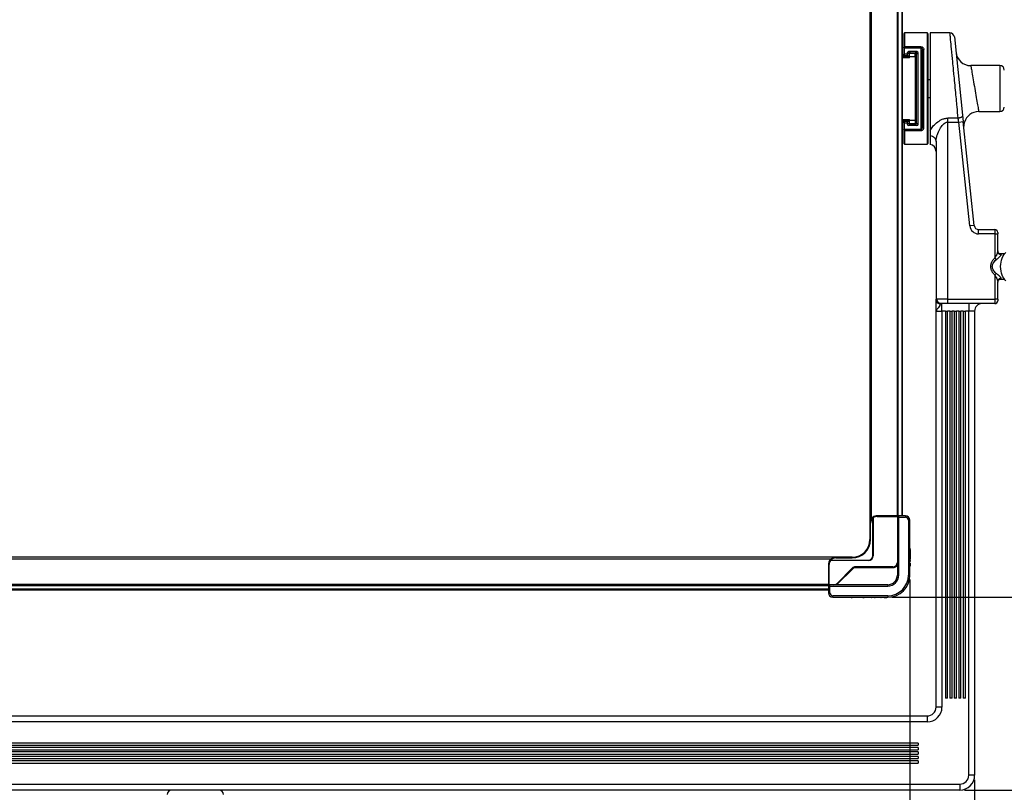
# Model space of a CAD drawing. Extents: x 18 to 418, y 9 to 289.
# Tile 7 of 21: x 150 to 283, y 110 to 214. Entities that reach past the tile are written whole.
import ezdxf

# ---------------------------------------------------------------- set-up
doc = ezdxf.new("R2010")
doc.units = 0
doc.header["$LTSCALE"] = 12.7
doc.header["$PDMODE"] = 33
doc.header["$PDSIZE"] = 1
doc.layers.get('DEFPOINTS').update_dxf_attribs({"linetype": 'CONTINUOUS'})
for name, color, linetype in [('ANNOTATION_TEXT', 7, 'CONTINUOUS'), ('TANGENT_LINES', 7, 'CONTINUOUS'), ('VISIBLE', 7, 'CONTINUOUS')]:
    doc.layers.add(name, color=color, linetype=linetype)
doc.styles.add('ONSHAPE-STANDARD-DIMENSION', font='txt')
doc.dimstyles.new('ONSHAPE-ISO-25', dxfattribs={"dimtxt": 3, "dimasz": 2.5, "dimexe": 1.25, "dimexo": 0.625, "dimtad": 1, "dimzin": 0, "dimtxsty": 'ONSHAPE-STANDARD-DIMENSION', "dimcen": 2.5, "dimclrd": 7, "dimclre": 7, "dimclrt": 7, "dimadec": 1, "dimazin": 3, "dimtfac": 1, "dimtmove": 0, "dimatfit": 3, "dimtzin": 0})
doc.dimstyles.new('ONSHAPE-ISO-25$0', dxfattribs={"dimtxt": 3, "dimasz": 2.5, "dimexe": 1.25, "dimexo": 0.625, "dimtad": 1, "dimzin": 0, "dimtxsty": 'ONSHAPE-STANDARD-DIMENSION', "dimcen": 2.5, "dimclrd": 7, "dimclre": 7, "dimclrt": 7, "dimadec": 1, "dimazin": 3, "dimtfac": 1, "dimtmove": 0, "dimatfit": 3, "dimtzin": 0})

# ---------------------------------------------------------------- blocks, each defined once
blk = doc.blocks.new('*D1')
at = {"layer": 'ANNOTATION_TEXT', "color": 7}
for p, q in [((40.75, 179.84), (40.75, 52.09)), ((307.11, 179.84), (307.11, 52.09)), ((43.25, 53.34), (304.61, 53.34))]:
    blk.add_line(p, q, dxfattribs=at)
for points in [[(43.25, 53.76), (43.25, 52.92), (40.75, 53.34)], [(304.61, 52.92), (304.61, 53.76), (307.11, 53.34)]]:
    blk.add_solid(points, dxfattribs=at)
at = {"layer": 'DEFPOINTS', "color": 0}
for p in [(40.75, 180.46), (307.11, 180.46), (307.11, 53.34)]:
    blk.add_point(p, dxfattribs=at)
at = {"layer": 'ANNOTATION_TEXT', "color": 7, "insert": (173.93, 55.51), "char_height": 3, "attachment_point": 5, "style": 'ONSHAPE-STANDARD-DIMENSION'}
blk.add_mtext('1331.80', dxfattribs=at)
blk = doc.blocks.new('*D2')
at = {"layer": 'ANNOTATION_TEXT', "color": 7}
for p, q in [((68.87, 111.24), (68.87, 60.54)), ((278.99, 111.24), (278.99, 60.54)), ((71.37, 61.79), (276.49, 61.79))]:
    blk.add_line(p, q, dxfattribs=at)
for points in [[(71.37, 62.2), (71.37, 61.37), (68.87, 61.79)], [(276.49, 61.37), (276.49, 62.2), (278.99, 61.79)]]:
    blk.add_solid(points, dxfattribs=at)
at = {"layer": 'DEFPOINTS', "color": 0}
for p in [(68.87, 111.86), (278.99, 111.86), (278.99, 61.79)]:
    blk.add_point(p, dxfattribs=at)
at = {"layer": 'ANNOTATION_TEXT', "color": 7, "insert": (173.93, 63.96), "char_height": 3, "attachment_point": 5, "style": 'ONSHAPE-STANDARD-DIMENSION'}
blk.add_mtext('1050.60', dxfattribs=at)
blk = doc.blocks.new('*D3')
at = {"layer": 'ANNOTATION_TEXT', "color": 7}
for p, q in [((77.47, 138.24), (77.47, 67.61)), ((270.27, 138.24), (270.27, 67.61)), ((79.97, 68.86), (267.77, 68.86))]:
    blk.add_line(p, q, dxfattribs=at)
for points in [[(79.97, 69.28), (79.97, 68.45), (77.47, 68.86)], [(267.77, 68.45), (267.77, 69.28), (270.27, 68.86)]]:
    blk.add_solid(points, dxfattribs=at)
at = {"layer": 'DEFPOINTS', "color": 0}
for p in [(77.47, 138.86), (270.27, 138.86), (270.27, 68.86)]:
    blk.add_point(p, dxfattribs=at)
at = {"layer": 'ANNOTATION_TEXT', "color": 7, "insert": (173.87, 71.03), "char_height": 3, "attachment_point": 5, "style": 'ONSHAPE-STANDARD-DIMENSION'}
blk.add_mtext('964.00', dxfattribs=at)
blk = doc.blocks.new('*D4')
at = {"layer": 'ANNOTATION_TEXT', "color": 7}
for p, q in [((267.89, 273.06), (315.06, 273.06)), ((313.81, 270.56), (313.81, 138.36)), ((267.89, 135.86), (315.06, 135.86))]:
    blk.add_line(p, q, dxfattribs=at)
for points in [[(314.23, 270.56), (313.4, 270.56), (313.81, 273.06)], [(313.4, 138.36), (314.23, 138.36), (313.81, 135.86)]]:
    blk.add_solid(points, dxfattribs=at)
at = {"layer": 'DEFPOINTS', "color": 0}
for p in [(267.27, 273.06), (267.27, 135.86), (313.81, 135.86)]:
    blk.add_point(p, dxfattribs=at)
at = {"layer": 'ANNOTATION_TEXT', "color": 7, "insert": (311.64, 204.46), "char_height": 3, "attachment_point": 5, "rotation": 90, "style": 'ONSHAPE-STANDARD-DIMENSION'}
blk.add_mtext('686.00', dxfattribs=at)
blk = doc.blocks.new('*D5')
at = {"layer": 'ANNOTATION_TEXT', "color": 7}
for p, q in [((267.89, 273.06), (323.15, 273.06)), ((321.9, 270.56), (321.9, 112.36)), ((277.61, 109.86), (323.15, 109.86))]:
    blk.add_line(p, q, dxfattribs=at)
for points in [[(322.32, 270.56), (321.49, 270.56), (321.9, 273.06)], [(321.49, 112.36), (322.32, 112.36), (321.9, 109.86)]]:
    blk.add_solid(points, dxfattribs=at)
at = {"layer": 'DEFPOINTS', "color": 0}
for p in [(267.27, 273.06), (276.99, 109.86), (321.9, 109.86)]:
    blk.add_point(p, dxfattribs=at)
at = {"layer": 'ANNOTATION_TEXT', "color": 7, "insert": (319.73, 204.46), "char_height": 3, "attachment_point": 5, "rotation": 90, "style": 'ONSHAPE-STANDARD-DIMENSION'}
blk.add_mtext('816.00', dxfattribs=at)
blk = doc.blocks.new('*D6')
at = {"layer": 'ANNOTATION_TEXT', "color": 7}
for p, q in [((267.89, 273.06), (331, 273.06)), ((329.75, 270.56), (329.75, 81.36)), ((176.95, 78.86), (331, 78.86))]:
    blk.add_line(p, q, dxfattribs=at)
for points in [[(330.17, 270.56), (329.34, 270.56), (329.75, 273.06)], [(329.34, 81.36), (330.17, 81.36), (329.75, 78.86)]]:
    blk.add_solid(points, dxfattribs=at)
at = {"layer": 'DEFPOINTS', "color": 0}
for p in [(267.27, 273.06), (176.33, 78.86), (329.75, 78.86)]:
    blk.add_point(p, dxfattribs=at)
at = {"layer": 'ANNOTATION_TEXT', "color": 7, "insert": (327.58, 204.46), "char_height": 3, "attachment_point": 5, "rotation": 90, "style": 'ONSHAPE-STANDARD-DIMENSION'}
blk.add_mtext('971.00', dxfattribs=at)

msp = doc.modelspace()

# ---------------------------------------------------------------- linework, layer by layer
at = {"layer": 'TANGENT_LINES'}
for p, q in [((265.0698, 146.4604), (265.0698, 262.4604)), ((268.5298, 262.0604), (268.5298, 146.8604)), ((268.6698, 146.8604), (268.6698, 262.0604)), ((269.1698, 262.0604), (269.1698, 146.8604)), ((269.5498, 211.9604), (269.5498, 210.1111)), ((272.5898, 211.9604), (272.5898, 196.9604)), ((269.4498, 209.9604), (269.5498, 209.9604)), ((271.7498, 210.1111), (269.5498, 210.1111)), ((269.5498, 209.9604), (269.5498, 210.1111)), ((269.5498, 209.0828), (269.5498, 209.9604)), ((269.5498, 209.9604), (271.7498, 209.9604)), ((271.7498, 210.1111), (271.7498, 209.9604)), ((271.7498, 209.9604), (271.7498, 198.9604)), ((272.1498, 199.1966), (272.1498, 209.7243)), ((269.5498, 209.0828), (269.4498, 209.0828)), ((269.9098, 209.0828), (269.5498, 209.0828)), ((269.5498, 208.9016), (269.5498, 209.0828)), ((269.5498, 208.9016), (269.9764, 208.9016)), ((269.5498, 208.6905), (269.5498, 208.9016)), ((270.2098, 208.6905), (269.5498, 208.6905)), ((269.5498, 208.6118), (269.5498, 208.6905)), ((270.2098, 209.076), (269.9098, 209.2651)), ((270.1012, 209.4415), (270.4012, 209.2524)), ((270.2098, 208.7835), (270.9698, 208.7835)), ((270.8983, 209.2524), (271.1983, 209.4415)), ((271.0898, 208.512), (270.9698, 208.512)), ((271.3898, 209.2651), (271.0898, 209.076)), ((270.9698, 207.1174), (271.0898, 207.1174)), ((282.3898, 207.5604), (282.3898, 201.3604)), ((271.0898, 201.8035), (270.9698, 201.8035)), ((276.7749, 200.4742), (275.3898, 200.4742)), ((275.3898, 199.9427), (275.3898, 200.4742)), ((276.8962, 200.4899), (276.7749, 200.4742)), ((277.3717, 200.8558), (277.3396, 200.7313)), ((269.4498, 199.838), (269.5498, 199.838)), ((269.5498, 200.2304), (269.5498, 200.3091)), ((269.5498, 200.0193), (269.5498, 200.2304)), ((269.5498, 200.2304), (270.2098, 200.2304)), ((269.9764, 200.0193), (269.5498, 200.0193)), ((269.5498, 199.838), (269.5498, 200.0193)), ((269.5498, 199.838), (269.9098, 199.838)), ((269.5498, 198.9604), (269.5498, 199.838)), ((269.9098, 199.6557), (270.2098, 199.8449)), ((270.4012, 199.6684), (270.1012, 199.4793)), ((270.9698, 200.1373), (270.2098, 200.1373)), ((271.1983, 199.4793), (270.8983, 199.6684)), ((270.9698, 200.4088), (271.0898, 200.4088)), ((271.0898, 199.8449), (271.3898, 199.6557)), ((275.3898, 176.0604), (275.3898, 199.9427)), ((275.3898, 199.9427), (276.8643, 199.9427)), ((276.8643, 199.9427), (277.461, 200.0054)), ((278.3366, 185.935), (276.8643, 199.9427)), ((269.5498, 198.9604), (269.4498, 198.9604)), ((271.7498, 198.9604), (269.5498, 198.9604)), ((269.5498, 198.8097), (269.5498, 198.9604)), ((269.5498, 198.8097), (271.7498, 198.8097)), ((269.5498, 198.8097), (269.5498, 196.9604)), ((271.7498, 198.9604), (271.7498, 198.8097)), ((273.8108, 197.6013), (273.8892, 197.9816)), ((273.7898, 197.3127), (273.8108, 197.6013)), ((278.9333, 185.9977), (278.3366, 185.935)), ((279.53, 184.8604), (279.53, 185.4604)), ((281.7098, 184.8604), (279.53, 184.8604)), ((281.7098, 185.4604), (281.7098, 184.8604)), ((281.7098, 184.8604), (281.7098, 181.5962)), ((281.7098, 184.8604), (282.1098, 184.8604)), ((282.1469, 182.2945), (282.1379, 182.3146)), ((282.5082, 182.1604), (282.5145, 182.1601)), ((281.7098, 181.5962), (281.9051, 181.3799)), ((281.7098, 179.3246), (281.9051, 179.541)), ((281.7098, 179.3246), (281.7098, 176.0604)), ((282.1439, 178.6199), (282.1379, 178.6062)), ((273.798, 176.0347), (273.8224, 176.0494)), ((273.8224, 176.0494), (273.9206, 176.0604)), ((275.3898, 176.0604), (273.9206, 176.0604)), ((274.1961, 175.4618), (274.3693, 175.4309)), ((274.5898, 174.4604), (274.5898, 175.4604)), ((275.3898, 176.0604), (281.7098, 176.0604)), ((275.3898, 175.4604), (275.3898, 176.0604)), ((278.1898, 175.4604), (278.1898, 174.4604)), ((281.7098, 176.0604), (281.7098, 175.4604)), ((282.1098, 176.0604), (281.7098, 176.0604)), ((273.7898, 174.4604), (274.5898, 174.4604)), ((274.5898, 174.4604), (274.5898, 121.0604)), ((275.0401, 174.4604), (274.5898, 174.4604)), ((275.6401, 174.4604), (275.3394, 174.4604)), ((276.2401, 174.4604), (275.9394, 174.4604)), ((276.8401, 174.4604), (276.5394, 174.4604)), ((277.4401, 174.4604), (277.1394, 174.4604)), ((278.1898, 174.4604), (277.7394, 174.4604)), ((278.1898, 111.8604), (278.1898, 174.4604)), ((278.9898, 174.4604), (278.1898, 174.4604)), ((265.8698, 146.7604), (265.8698, 146.8604)), ((265.8698, 146.7604), (268.5698, 146.7604)), ((268.5698, 146.7604), (268.5966, 146.7604)), ((268.5698, 146.6604), (268.7698, 146.6604)), ((268.6698, 146.8336), (268.6698, 146.8604)), ((268.7698, 146.6604), (268.7698, 146.8604)), ((268.7698, 138.8604), (268.7698, 146.6604)), ((268.7698, 146.6604), (269.6698, 146.6604)), ((269.6698, 146.8604), (269.6698, 146.6604)), ((270.0698, 146.2604), (270.0698, 138.8604)), ((270.0698, 146.2604), (270.2698, 146.2604)), ((264.8698, 145.8604), (264.9698, 145.8604)), ((264.9698, 143.6604), (264.9698, 145.8604)), ((264.9698, 143.6604), (264.8698, 143.6604)), ((270.2698, 142.1384), (270.2898, 142.1384)), ((88.0698, 141.0604), (259.6698, 141.0604)), ((260.2698, 141.1604), (260.2698, 141.2604)), ((260.2698, 141.1604), (262.4698, 141.1604)), ((262.4698, 141.2604), (262.4698, 141.1604)), ((264.6698, 140.8604), (264.6698, 140.8204)), ((265.3098, 141.4604), (265.2698, 141.4604)), ((270.2698, 141.631), (270.2898, 141.631)), ((270.2698, 141.4845), (270.2898, 141.4845)), ((270.2698, 141.343), (270.2898, 141.343)), ((259.2698, 140.2604), (259.3698, 140.2604)), ((259.3698, 137.5604), (259.3698, 140.2604)), ((262.5647, 139.714), (260.5162, 137.6654)), ((262.494, 139.7847), (262.5647, 139.714)), ((262.9183, 139.8604), (262.9183, 139.9604)), ((262.9183, 139.8604), (267.9698, 139.8604)), ((267.9698, 139.9604), (267.9698, 139.8604)), ((270.2698, 140.4019), (270.2898, 140.4019)), ((270.2698, 140.2555), (270.2898, 140.2555)), ((270.2698, 140.1185), (270.2898, 140.1185)), ((268.7698, 138.8604), (268.5698, 138.8604)), ((270.2698, 138.8604), (270.0698, 138.8604)), ((259.2698, 137.6004), (88.4698, 137.6004)), ((88.4698, 137.4604), (259.2698, 137.4604)), ((259.2698, 136.9604), (88.4698, 136.9604)), ((259.2698, 137.4604), (259.2966, 137.4604)), ((259.2698, 137.3604), (259.4698, 137.3604)), ((259.3698, 137.5336), (259.3698, 137.5604)), ((259.4698, 137.3604), (259.4698, 137.5604)), ((259.4698, 137.3604), (267.2698, 137.3604)), ((259.4698, 136.4604), (259.4698, 137.3604)), ((260.5162, 137.6654), (260.4455, 137.7362)), ((267.2698, 137.5604), (267.2698, 137.3604)), ((259.4698, 136.4604), (259.2698, 136.4604)), ((267.2698, 136.0604), (259.8698, 136.0604)), ((259.8698, 135.8604), (259.8698, 136.0604)), ((261.7278, 135.8604), (261.7278, 135.8404)), ((261.8648, 135.8604), (261.8648, 135.8404)), ((262.0112, 135.8604), (262.0112, 135.8404)), ((262.9523, 135.8604), (262.9523, 135.8404)), ((263.0939, 135.8604), (263.0939, 135.8404)), ((263.2403, 135.8604), (263.2403, 135.8404)), ((263.7478, 135.8604), (263.7478, 135.8404)), ((267.2698, 136.0604), (267.2698, 135.8604)), ((274.5898, 121.0604), (273.7898, 121.0604)), ((272.5898, 119.8604), (272.5898, 119.0604)), ((272.5898, 119.0604), (75.2698, 119.0604)), ((278.9898, 111.8604), (278.1898, 111.8604)), ((70.8698, 110.6604), (276.9898, 110.6604)), ((276.9898, 110.6604), (276.9898, 109.8604))]:
    msp.add_line(p, q, dxfattribs=at)
for centre, radius, start, end in [((279.53, 186.0604), 1.2, 186, 270), ((282.4851, 182.4573), 0.3754, 180.022204, 202.338171), ((282.5098, 182.4841), 0.4136, 260.793683, 280.018082), ((282.4851, 178.4636), 0.3754, 157.666729, 179.977804), ((282.5098, 178.4367), 0.4136, 79.981923, 99.190143), ((282.5031, 178.8391), 0.0788, 273.764808, 3.581803), ((274.4294, 175.3793), 0.0792, 89.342806, 139.326069), ((265.8698, 145.8604), 0.9, 131.810315, 180), ((265.8698, 145.8604), 0.9, 90, 128.478595), ((269.6698, 146.2604), 0.4, 0, 90), ((262.4698, 143.6604), 2.5, 270, 0), ((260.2698, 140.2604), 0.9, 141.521405, 180), ((260.2698, 140.2604), 0.9, 90, 138.189685), ((262.9183, 139.3604), 0.5, 90, 135), ((267.9698, 140.5604), 0.7, 270, 328.997281), ((267.2698, 138.8604), 2.8, 270, 0), ((267.2698, 138.8604), 1.5, 270, 0), ((260.0212, 138.1604), 0.7, 301.002719, 315), ((259.8698, 136.4604), 0.4, 180, 270), ((272.5898, 121.0604), 2, 270, 0), ((276.9898, 111.8604), 1.2, 270, 0)]:
    msp.add_arc(centre, radius, start, end, dxfattribs=at)
at = {"layer": 'TANGENT_LINES', "extrusion": (0, 0, -1)}
for centre, major_axis, ratio, start_param, end_param in [((269.5498, 210.0358), (-0.1, 0), 0.75342466, 0, 1.57079633), ((269.5498, 208.7811), (0.1, 0), 0.90630779, 1.57079633, 3.14159265), ((269.5498, 200.1397), (-0.1, 0), 0.90630779, 0, 1.57079633), ((272.7898, 197.3127), (1, 0), 0.84090905, 4.9137469, 6.28318531), ((274.4716, 176.0604), (0, -0.6), 0.91820098, 0, 1.57079633)]:
    msp.add_ellipse(centre, major_axis=major_axis, ratio=ratio, start_param=start_param, end_param=end_param, dxfattribs=at)
at = {"layer": 'TANGENT_LINES'}
for centre, major_axis, ratio, start_param, end_param in [((269.5498, 208.9922), (-0.1, 0), 0.90630779, 0, 1.57079633), ((269.5498, 208.6642), (-0.1, 0), 0.9961947, 0, 0.55485462), ((269.5498, 200.2566), (0.1, 0), 0.9961947, 2.58673829, 3.14159265), ((269.5498, 199.9286), (0.1, 0), 0.90630779, 1.57079633, 3.14159265), ((269.5498, 198.8851), (-0.1, 0), 0.75342466, 0, 1.57079633)]:
    msp.add_ellipse(centre, major_axis=major_axis, ratio=ratio, start_param=start_param, end_param=end_param, dxfattribs=at)
for points, knots in [([(276.1456, 206.9913), (276.1123, 207.3315), (276.0372, 208.0966), (275.8751, 209.7991), (275.7648, 210.9605), (275.6902, 211.7154), (275.6711, 211.8956), (275.6642, 211.9604)], [0, 0, 0, 0, 0.21931489, 0.49315934, 0.72454654, 0.90085982, 1, 1, 1, 1]), ([(278.4678, 207.5604), (278.4795, 207.4925), (278.5111, 207.3096), (278.6306, 206.6189), (278.7994, 205.6424), (279.0039, 204.4599), (279.2083, 203.2776), (279.3771, 202.3015), (279.4965, 201.6112), (279.5281, 201.4283), (279.5398, 201.3604)], [0, 0, 0, 0, 0.07098228, 0.19118182, 0.33897048, 0.50004268, 0.66109721, 0.80885097, 0.92902511, 1, 1, 1, 1]), ([(276.7749, 200.4742), (276.7268, 200.9683), (276.6203, 202.0605), (276.4197, 204.1475), (276.1904, 206.5319), (276.1558, 206.887), (276.1456, 206.9913)], [0, 0, 0, 0, 0.2526817, 0.55853491, 0.87031862, 1, 1, 1, 1]), ([(272.9898, 198.8182), (273.1002, 198.992), (273.3292, 199.3526), (273.8207, 199.8559), (274.5097, 200.2914), (274.9258, 200.4341), (275.2341, 200.4607), (275.3898, 200.4742)], [0, 0, 0, 0, 0.20391805, 0.4228767, 0.65466247, 0.82557294, 1, 1, 1, 1]), ([(276.8643, 199.9427), (276.8456, 200.0549), (276.8116, 200.2584), (276.7863, 200.4074), (276.7749, 200.4742)], [0, 0, 0, 0, 0.55169137, 1, 1, 1, 1]), ([(277.3396, 200.7313), (277.3396, 200.7313), (277.3396, 200.7313), (277.281, 200.6522), (277.2118, 200.6069), (277.112, 200.5516), (277.0026, 200.5129), (276.9312, 200.4975), (276.8962, 200.4899)], [0, 0, 0, 0, 0.000216, 0.18013051, 0.3751508, 0.58186282, 0.79498563, 1, 1, 1, 1]), ([(271.7498, 198.9604), (271.7601, 198.9613), (271.7815, 198.9631), (271.8149, 198.9774), (271.8491, 199.0055), (271.8815, 199.0395), (271.9313, 199.1577), (271.9369, 199.1948), (271.9391, 199.2093)], [0, 0, 0, 0, 0.12861667, 0.26634931, 0.41492868, 0.57558324, 0.83396041, 1, 1, 1, 1]), ([(272.1498, 199.1966), (272.1235, 199.1991), (272.0718, 199.2042), (272.0098, 199.2282), (271.9652, 199.282), (271.9641, 199.2847), (271.9639, 199.2852)], [0, 0, 0, 0, 0.32936731, 0.64654601, 0.94363957, 1, 1, 1, 1]), ([(273.8892, 197.9816), (273.9187, 198.0976), (273.9954, 198.399), (274.5177, 199.388), (274.7701, 199.6428), (275.0082, 199.839), (275.2114, 199.9282), (275.3326, 199.938), (275.3898, 199.9427)], [0, 0, 0, 0, 0.17557279, 0.4563404, 0.62030285, 0.76375092, 0.88847209, 1, 1, 1, 1]), ([(282.0744, 182.3284), (282.0581, 182.291), (282.0181, 182.1989), (281.8987, 181.958), (281.7512, 181.6717), (281.7201, 181.6149), (281.7098, 181.5962)], [0, 0, 0, 0, 0.20894346, 0.51357512, 0.83929487, 1, 1, 1, 1]), ([(281.9051, 181.3799), (282.0144, 181.4704), (282.2162, 181.6377), (282.4412, 181.8538), (282.5117, 181.9294), (282.56, 181.9914), (282.5868, 182.0392), (282.5833, 182.0651), (282.5817, 182.0768)], [0, 0, 0, 0, 0.29384904, 0.54288259, 0.68611383, 0.81079122, 0.91436605, 1, 1, 1, 1]), ([(282.4436, 182.0758), (282.436, 182.077), (282.4145, 182.0803), (282.3261, 182.1087), (282.2528, 182.157), (282.1863, 182.2228), (282.1598, 182.2711), (282.1469, 182.2945)], [0, 0, 0, 0, 0.12216063, 0.34349792, 0.56712754, 0.78990076, 1, 1, 1, 1]), ([(282.5145, 182.1601), (282.5161, 182.1602), (282.5244, 182.1608), (282.5561, 182.1143), (282.5817, 182.0768)], [0, 0, 0, 0, 0.19314687, 1, 1, 1, 1]), ([(282.5817, 178.844), (282.5833, 178.8557), (282.5869, 178.8815), (282.5603, 178.9291), (282.5118, 178.9912), (282.4412, 179.067), (282.2161, 179.2833), (282.0143, 179.4505), (281.9051, 179.541)], [0, 0, 0, 0, 0.08548752, 0.18884807, 0.31360936, 0.45704162, 0.70621812, 1, 1, 1, 1]), ([(282.4437, 178.845), (282.436, 178.8438), (282.4145, 178.8405), (282.3261, 178.8122), (282.2526, 178.7636), (282.1858, 178.6981), (282.1578, 178.6458), (282.1439, 178.6199)], [0, 0, 0, 0, 0.12130871, 0.3406376, 0.56223803, 0.78298982, 1, 1, 1, 1]), ([(273.8295, 175.8048), (273.8296, 175.8044), (273.8309, 175.8002), (273.9442, 175.5731), (274.1469, 175.4784), (274.1846, 175.4656), (274.1961, 175.4618)], [0, 0, 0, 0, 0.03741926, 0.43128011, 0.8273937, 1, 1, 1, 1])]:
    msp.add_open_spline(points, degree=3, knots=knots, dxfattribs=at)
msp.add_open_spline([(271.7498, 198.8097), (271.7641, 198.8097), (271.7929, 198.8111), (271.8365, 198.8175), (271.8799, 198.8285), (271.9226, 198.8443), (271.9643, 198.8652), (272.0048, 198.8921), (272.0435, 198.926), (272.0784, 198.9666), (272.1084, 199.0146), (272.1317, 199.0701), (272.1464, 199.131), (272.1498, 199.1742), (272.1498, 199.1966)], degree=3, dxfattribs=at)
at = {"layer": 'VISIBLE'}
for p, q in [((264.8698, 263.0604), (264.8698, 145.8604)), ((268.5698, 262.0604), (268.5698, 146.8604)), ((269.2698, 146.8604), (269.2698, 262.0604)), ((269.4498, 211.8604), (269.4498, 210.0358)), ((272.5898, 211.9604), (269.5498, 211.9604)), ((272.6898, 211.8604), (272.6898, 197.0604)), ((275.6642, 211.9604), (272.9898, 211.9604)), ((272.9898, 211.9604), (272.9898, 198.8182)), ((276.261, 211.4231), (277.3717, 200.8558)), ((269.4498, 209.9604), (269.4498, 210.0358)), ((269.4498, 209.9604), (269.4498, 209.0828)), ((269.2698, 208.8604), (269.4498, 208.8604)), ((270.2098, 208.6118), (269.2698, 208.6118)), ((269.4498, 208.9922), (269.4498, 209.0828)), ((269.4498, 208.7811), (269.4498, 208.9922)), ((269.4498, 208.6642), (269.4498, 208.7811)), ((269.4498, 208.6118), (269.4498, 208.6642)), ((269.9098, 209.2651), (269.9098, 209.0828)), ((270.2098, 208.7131), (269.9764, 208.9016)), ((271.1983, 209.4415), (270.1012, 209.4415)), ((270.2098, 209.1668), (270.2098, 209.2635)), ((270.9698, 209.1835), (270.2098, 209.1835)), ((270.2098, 208.7835), (270.2098, 209.1668)), ((270.2098, 208.6118), (270.2098, 208.7835)), ((270.8983, 209.2524), (270.4012, 209.2524)), ((270.9698, 208.7835), (270.9698, 209.1835)), ((270.9698, 208.7835), (270.9698, 200.1373)), ((271.0898, 209.2635), (271.0898, 209.076)), ((271.0898, 209.076), (271.0898, 199.8449)), ((271.3898, 199.6557), (271.3898, 209.2651)), ((271.9498, 199.3369), (271.9498, 209.5839)), ((282.3898, 207.5604), (278.4648, 207.5604)), ((271.0898, 205.6604), (270.9698, 205.6604)), ((272.9898, 205.6604), (272.6898, 205.6604)), ((270.9698, 203.2604), (271.0898, 203.2604)), ((272.6898, 203.2604), (272.9898, 203.2604)), ((277.3717, 200.8558), (277.461, 200.0054)), ((279.5398, 201.3604), (282.3898, 201.3604)), ((269.2698, 200.3091), (270.2098, 200.3091)), ((269.2698, 200.0604), (269.4498, 200.0604)), ((269.4498, 200.2566), (269.4498, 200.3091)), ((269.4498, 200.1397), (269.4498, 200.2566)), ((269.4498, 199.9286), (269.4498, 200.1397)), ((269.4498, 199.838), (269.4498, 199.9286)), ((269.4498, 199.838), (269.4498, 198.9604)), ((269.9098, 199.838), (269.9098, 199.6557)), ((269.9764, 200.0193), (270.2098, 200.2077)), ((271.1983, 199.4793), (270.1012, 199.4793)), ((270.2098, 200.1373), (270.2098, 200.3091)), ((270.2098, 199.754), (270.2098, 200.1373)), ((270.2098, 199.7373), (270.9698, 199.7373)), ((270.2098, 199.6574), (270.2098, 199.7373)), ((270.8983, 199.6684), (270.4012, 199.6684)), ((270.9698, 200.1373), (270.9698, 199.7373)), ((271.0898, 199.8449), (271.0898, 199.6574)), ((271.9485, 199.232), (271.9381, 199.2068)), ((271.9391, 199.2093), (271.9498, 199.3369)), ((271.9639, 199.2852), (271.9498, 199.3369)), ((278.9333, 185.9977), (277.461, 200.0054)), ((277.5508, 199.1514), (277.6236, 199.9332)), ((269.4498, 198.8851), (269.4498, 198.9604)), ((269.4498, 198.8851), (269.4498, 197.0604)), ((272.9898, 198.8182), (272.9898, 198.1366)), ((272.9898, 198.1366), (272.9898, 196.9402)), ((269.5498, 196.9604), (272.5898, 196.9604)), ((273.72, 197.6213), (273.7582, 197.6225)), ((273.7898, 197.3127), (273.7898, 176.0132)), ((279.53, 185.4604), (281.7098, 185.4604)), ((282.1098, 185.0604), (282.1098, 184.8604)), ((282.1098, 182.4571), (282.1098, 184.8604)), ((282.0737, 182.3264), (282.0833, 182.3507)), ((282.0876, 182.3628), (282.0744, 182.3284)), ((282.1048, 182.328), (282.0943, 182.3281)), ((282.1102, 182.3269), (282.0944, 182.328)), ((282.1098, 182.5646), (282.1253, 182.4499)), ((282.1098, 182.4571), (282.1098, 182.5604)), ((282.1436, 182.3016), (282.1316, 182.3149)), ((282.291, 182.2254), (282.2265, 182.2778)), ((282.5131, 182.1603), (282.2893, 182.2109)), ((282.5131, 182.1603), (282.4956, 182.1605)), ((282.51, 182.1604), (282.5099, 182.1604)), ((282.998, 182.1604), (282.51, 182.1604)), ((282.0737, 178.5944), (282.0833, 178.5701)), ((282.0943, 178.5928), (282.1436, 178.6193)), ((282.1098, 178.3604), (282.1098, 178.4637)), ((282.1098, 176.0604), (282.1098, 178.4637)), ((282.1164, 178.4333), (282.1098, 178.3562)), ((282.1253, 178.4709), (282.1164, 178.4333)), ((282.2265, 178.643), (282.291, 178.6954)), ((282.2893, 178.7099), (282.5131, 178.7606)), ((282.495, 178.7603), (282.5131, 178.7606)), ((282.5099, 178.7604), (282.998, 178.7604)), ((273.7898, 176.0132), (273.798, 176.0347)), ((273.7974, 176.034), (273.7898, 176.0132)), ((273.7898, 176.0132), (273.8295, 175.8048)), ((273.7898, 174.4604), (273.7898, 176.0132)), ((273.798, 176.0397), (273.8022, 175.9751)), ((273.8033, 175.9132), (273.8295, 175.8047)), ((273.858, 175.8342), (273.8295, 175.8047)), ((274.1895, 175.5019), (274.2675, 175.5031)), ((274.4716, 175.4604), (274.4303, 175.4585)), ((275.3898, 175.4604), (274.4716, 175.4604)), ((281.7098, 175.4604), (275.3898, 175.4604)), ((282.1098, 176.0604), (282.1098, 175.8604)), ((273.7898, 121.0604), (273.7898, 174.4604)), ((275.0401, 174.4604), (275.0401, 122.2604)), ((275.0401, 174.4604), (275.3394, 174.4604)), ((275.3394, 122.2604), (275.3394, 174.4604)), ((275.6401, 174.4604), (275.6401, 122.2604)), ((275.6401, 174.4604), (275.9394, 174.4604)), ((275.9394, 122.2604), (275.9394, 174.4604)), ((276.2401, 174.4604), (276.2401, 122.2604)), ((276.2401, 174.4604), (276.5394, 174.4604)), ((276.5394, 122.2604), (276.5394, 174.4604)), ((276.8401, 174.4604), (276.8401, 122.2604)), ((276.8401, 174.4604), (277.1394, 174.4604)), ((277.1394, 122.2604), (277.1394, 174.4604)), ((277.4401, 174.4604), (277.4401, 122.2604)), ((277.4401, 174.4604), (277.7394, 174.4604)), ((277.7394, 122.2604), (277.7394, 174.4604)), ((278.9898, 174.4604), (278.9898, 111.8604)), ((265.2698, 146.6353), (265.2698, 146.6604)), ((265.2698, 141.4604), (265.2698, 146.6353)), ((265.3098, 146.565), (265.3098, 141.4604)), ((268.5698, 146.8604), (265.8698, 146.8604)), ((268.6698, 146.8604), (268.5698, 146.8604)), ((268.5698, 146.7604), (268.5698, 146.6604)), ((268.5698, 146.6604), (268.5698, 138.8604)), ((268.7698, 146.8604), (268.6698, 146.8604)), ((269.6698, 146.8604), (268.7698, 146.8604)), ((270.2698, 138.8604), (270.2698, 146.2604)), ((264.8698, 145.8604), (264.8698, 143.6604)), ((270.2898, 142.4687), (270.2698, 142.4687)), ((270.2698, 142.3925), (270.2898, 142.3925)), ((270.2698, 142.306), (270.2898, 142.306)), ((270.2698, 142.0794), (270.2898, 142.0794)), ((270.2698, 142.0224), (270.2898, 142.0224)), ((270.2898, 142.3925), (270.2898, 142.4687)), ((270.2898, 142.306), (270.2898, 142.3925)), ((270.2898, 142.306), (270.2898, 142.1384)), ((270.2898, 142.1384), (270.2898, 142.0794)), ((270.2898, 142.0224), (270.2898, 141.9549)), ((260.2698, 141.2604), (87.4698, 141.2604)), ((259.4698, 140.8604), (259.4949, 140.8604)), ((259.4949, 140.8604), (264.6698, 140.8604)), ((264.6698, 140.8204), (259.5652, 140.8204)), ((262.4698, 141.2604), (260.2698, 141.2604)), ((270.2698, 141.9549), (270.2898, 141.9549)), ((270.2698, 141.7332), (270.2898, 141.7332)), ((270.2698, 141.6823), (270.2898, 141.6823)), ((270.2698, 141.2914), (270.2898, 141.2914)), ((270.2698, 141.2913), (270.2898, 141.2913)), ((270.2698, 141.2139), (270.2898, 141.2139)), ((270.2698, 141.0142), (270.2898, 141.0142)), ((270.2698, 140.9035), (270.2898, 140.9035)), ((270.2898, 140.8677), (270.2698, 140.8677)), ((270.2698, 140.7709), (270.2898, 140.7709)), ((270.2698, 140.7551), (270.2898, 140.7551)), ((270.2898, 141.9549), (270.2898, 141.7332)), ((270.2898, 141.6823), (270.2898, 141.631)), ((270.2898, 141.631), (270.2898, 141.4845)), ((270.2898, 141.4845), (270.2898, 141.343)), ((270.2898, 141.343), (270.2898, 141.2913)), ((270.2898, 141.2139), (270.2898, 141.0142)), ((270.2898, 140.9035), (270.2898, 140.8677)), ((270.2898, 140.7709), (270.2898, 140.8677)), ((270.2898, 140.7518), (270.2898, 140.7709)), ((270.2898, 140.7551), (270.2898, 140.6892)), ((259.2698, 140.2604), (259.2698, 137.5604)), ((262.494, 139.7847), (260.4455, 137.7362)), ((267.9698, 139.9604), (262.9183, 139.9604)), ((270.2698, 140.6892), (270.2898, 140.6892)), ((270.2698, 140.456), (270.2898, 140.456)), ((270.2698, 140.0678), (270.2898, 140.0678)), ((270.2898, 140.456), (270.2898, 140.4019)), ((270.2898, 140.4019), (270.2898, 140.2555)), ((270.2898, 140.2555), (270.2898, 140.1185)), ((270.2898, 140.1185), (270.2898, 140.0678)), ((259.2698, 137.5604), (88.4698, 137.5604)), ((88.4698, 136.8604), (259.2698, 136.8604)), ((259.2698, 137.5604), (259.2698, 137.4604)), ((259.2698, 137.4604), (259.2698, 137.3604)), ((259.2698, 137.3604), (259.2698, 136.4604)), ((259.4698, 137.5604), (259.3698, 137.5604)), ((267.2698, 137.5604), (259.4698, 137.5604)), ((259.8698, 135.8604), (267.2698, 135.8604)), ((261.6772, 135.8604), (261.6772, 135.8404)), ((261.7278, 135.8404), (261.6772, 135.8404)), ((261.8648, 135.8404), (261.7278, 135.8404)), ((262.0112, 135.8404), (261.8648, 135.8404)), ((262.0653, 135.8404), (262.0112, 135.8404)), ((262.0653, 135.8604), (262.0653, 135.8404)), ((262.2985, 135.8604), (262.2985, 135.8404)), ((262.3645, 135.8404), (262.2985, 135.8404)), ((262.3612, 135.8404), (262.3803, 135.8404)), ((262.3645, 135.8604), (262.3645, 135.8404)), ((262.3802, 135.8604), (262.3802, 135.8404)), ((262.3802, 135.8404), (262.477, 135.8404)), ((262.477, 135.8404), (262.477, 135.8604)), ((262.5129, 135.8404), (262.477, 135.8404)), ((262.5129, 135.8604), (262.5129, 135.8404)), ((262.6235, 135.8604), (262.6235, 135.8404)), ((262.8233, 135.8404), (262.6235, 135.8404)), ((262.8233, 135.8604), (262.8233, 135.8404)), ((262.9523, 135.8404), (262.9006, 135.8404)), ((262.9007, 135.8604), (262.9007, 135.8404)), ((262.9007, 135.8604), (262.9007, 135.8404)), ((263.0939, 135.8404), (262.9523, 135.8404)), ((263.2403, 135.8404), (263.0939, 135.8404)), ((263.2916, 135.8404), (263.2403, 135.8404)), ((263.2916, 135.8604), (263.2916, 135.8404)), ((263.3426, 135.8604), (263.3426, 135.8404)), ((263.5643, 135.8404), (263.3426, 135.8404)), ((263.5643, 135.8604), (263.5643, 135.8404)), ((263.6318, 135.8404), (263.5643, 135.8404)), ((263.6318, 135.8604), (263.6318, 135.8404)), ((263.6888, 135.8604), (263.6888, 135.8404)), ((263.7478, 135.8404), (263.6888, 135.8404)), ((263.9153, 135.8404), (263.7478, 135.8404)), ((263.9153, 135.8604), (263.9153, 135.8404)), ((263.9153, 135.8404), (264.0019, 135.8404)), ((264.0019, 135.8604), (264.0019, 135.8404)), ((264.0019, 135.8404), (264.0781, 135.8404)), ((264.0781, 135.8404), (264.0781, 135.8604)), ((265.0696, 135.8604), (265.0696, 135.8404)), ((265.0696, 135.8404), (265.143, 135.8404)), ((265.143, 135.8604), (265.143, 135.8404)), ((265.3579, 135.8404), (265.143, 135.8404)), ((265.3579, 135.8604), (265.3579, 135.8404)), ((265.5069, 135.8404), (265.3579, 135.8404)), ((265.5069, 135.8604), (265.5069, 135.8404)), ((265.5069, 135.8404), (265.5803, 135.8404)), ((265.5803, 135.8604), (265.5803, 135.8404)), ((265.9523, 135.8604), (265.9523, 135.8404)), ((266.3406, 135.8404), (265.9523, 135.8404)), ((266.3406, 135.8604), (266.3406, 135.8404)), ((266.3406, 135.8404), (266.4027, 135.8404)), ((266.4027, 135.8604), (266.4027, 135.8404)), ((266.7746, 135.8604), (266.7746, 135.8404)), ((266.7746, 135.8404), (267.1369, 135.8404)), ((267.1369, 135.8604), (267.1369, 135.8404)), ((275.3394, 122.2604), (275.0401, 122.2604)), ((275.9394, 122.2604), (275.6401, 122.2604)), ((276.5394, 122.2604), (276.2401, 122.2604)), ((277.1394, 122.2604), (276.8401, 122.2604)), ((277.7394, 122.2604), (277.4401, 122.2604)), ((75.2698, 119.8604), (272.5898, 119.8604)), ((271.3898, 116.2104), (76.4698, 116.2104)), ((76.4698, 115.9104), (271.3898, 115.9104)), ((271.3898, 115.6104), (76.4698, 115.6104)), ((271.3898, 116.2104), (271.3898, 115.9104)), ((271.3898, 115.6104), (271.3898, 115.3104)), ((76.4698, 115.3104), (271.3898, 115.3104)), ((271.3898, 115.0104), (76.4698, 115.0104)), ((76.4698, 114.7104), (271.3898, 114.7104)), ((271.3898, 114.4104), (76.4698, 114.4104)), ((271.3898, 115.0104), (271.3898, 114.7104)), ((271.3898, 114.4104), (271.3898, 114.1104)), ((76.4698, 114.1104), (271.3898, 114.1104)), ((271.3898, 113.8104), (76.4698, 113.8104)), ((76.4698, 113.5104), (271.3898, 113.5104)), ((271.3898, 113.8104), (271.3898, 113.5104)), ((173.9298, 109.8604), (70.8698, 109.8604)), ((276.9898, 109.8604), (173.9298, 109.8604))]:
    msp.add_line(p, q, dxfattribs=at)
for centre, radius, start, end in [((269.5498, 211.8604), 0.1, 90, 180), ((272.5898, 211.8604), 0.1, 0, 90), ((275.6643, 211.3604), 0.6, 5.54064, 90.461095), ((278.4678, 209.5604), 2, 186, 269.999993), ((282.3898, 206.9604), 0.6, 0, 90), ((282.3898, 201.9604), 0.6, 270, 0), ((279.5398, 199.3604), 2, 90.000007, 163.357329), ((269.5498, 197.0604), 0.1, 180, 270), ((272.5898, 197.0604), 0.1, 270, 0), ((272.7898, 195.9604), 1, 0, 78.463041), ((279.53, 186.0604), 0.6, 186, 270), ((281.7098, 185.0604), 0.4, 0, 90), ((282.5097, 182.5602), 0.3999, 196.014642, 224.916416), ((282.5098, 182.5603), 0.4001, 236.841618, 267.967045), ((282.5097, 178.3606), 0.4, 135.085244, 163.98432), ((274.4017, 176.0506), 0.6047, 202.651905, 224.389912), ((279.9898, 174.4604), 1, 90, 180), ((281.7098, 175.8604), 0.4, 270, 0), ((265.8698, 145.8604), 1, 126.869898, 180), ((265.8698, 145.8604), 1, 90, 126.869898), ((268.6698, 146.7604), 0.1, 90, 180), ((268.7698, 146.6604), 0.2, 90, 180), ((269.6698, 146.2604), 0.6, 0, 90), ((262.4698, 143.6604), 2.4, 270, 0), ((260.2698, 140.2604), 1, 143.130102, 180), ((260.2698, 140.2604), 1, 90, 143.130102), ((264.6698, 141.4604), 0.64, 270, 0), ((264.6698, 141.4604), 0.6, 270, 0), ((262.9183, 139.3604), 0.6, 90, 135), ((267.9698, 140.5604), 0.6, 270, 0), ((267.2698, 138.8604), 1.3, 270, 0), ((267.2698, 138.8604), 3, 270, 0), ((259.3698, 137.4604), 0.1, 90, 180), ((259.4698, 137.3604), 0.2, 90, 180), ((260.0212, 138.1604), 0.6, 270, 315), ((259.8698, 136.4604), 0.6, 180, 270), ((272.5898, 121.0604), 1.2, 270, 0), ((276.9898, 111.8604), 2, 270, 0), ((170.7298, 109.2604), 0.6, 90, 180), ((177.1298, 109.2604), 0.6, 0, 90)]:
    msp.add_arc(centre, radius, start, end, dxfattribs=at)
for centre, major_axis, ratio, start_param, end_param in [((270.1407, 209.2287), (-0.2048, 0.1291), 0.82596474, 5.36431427, 6.76325585), ((269.9963, 209.3197), (-0.4645, 0.059), 0.0699031, 8.34045619, 8.92173168), ((271.1588, 209.2287), (-0.2048, -0.1291), 0.82596474, 2.66152211, 4.06046369), ((270.1407, 199.6921), (0.2048, 0.1291), 0.82596474, 2.66152211, 4.06046369), ((271.3033, 199.6011), (0.4645, -0.059), 0.0699031, 8.34045619, 8.92173168), ((271.1588, 199.6921), (0.2048, -0.1291), 0.82596474, 5.36431427, 6.76325585)]:
    msp.add_ellipse(centre, major_axis=major_axis, ratio=ratio, start_param=start_param, end_param=end_param, dxfattribs=at)
at = {"layer": 'VISIBLE', "extrusion": (0, 0, -1)}
for centre, major_axis, ratio, start_param, end_param in [((270.0252, 209.0828), (0, 0.2), 0.57735027, 3.57792497, 4.71238898), ((271.3033, 209.3197), (-0.4645, -0.059), 0.0699031, 11.48204884, 12.06332433), ((270.0252, 199.838), (0, -0.2), 0.57735027, 1.57079633, 2.70526034), ((269.9963, 199.6011), (0.4645, 0.059), 0.0699031, 11.48204884, 12.06332433), ((283.7139, 180.4604), (0, -2.1), 0.58070296, 0.42445033, 2.71714233)]:
    msp.add_ellipse(centre, major_axis=major_axis, ratio=ratio, start_param=start_param, end_param=end_param, dxfattribs=at)
at = {"layer": 'VISIBLE'}
for points, knots in [([(271.7498, 210.1111), (271.7714, 210.1102), (271.8146, 210.1084), (271.8778, 210.0942), (271.9463, 210.0661), (272.0071, 210.0313), (272.1274, 209.911), (272.1421, 209.7883), (272.1498, 209.7243)], [0, 0, 0, 0, 0.13554271, 0.27173374, 0.41409587, 0.55539553, 0.76815169, 1, 1, 1, 1]), ([(271.7498, 209.9604), (271.7612, 209.9594), (271.7843, 209.9574), (271.8179, 209.9414), (271.8506, 209.914), (271.8818, 209.8778), (271.9391, 209.7593), (271.946, 209.6458), (271.9498, 209.5839)], [0, 0, 0, 0, 0.11763098, 0.23935907, 0.36775362, 0.50449004, 0.7293533, 1, 1, 1, 1]), ([(271.9498, 209.5839), (271.953, 209.6025), (271.9595, 209.6408), (272.0071, 209.6868), (272.0726, 209.7182), (272.1237, 209.7222), (272.1498, 209.7243)], [0, 0, 0, 0, 0.22879957, 0.47160274, 0.73082073, 1, 1, 1, 1]), ([(271.9637, 199.2854), (271.9601, 199.2709), (271.9543, 199.2473), (271.9501, 199.2362), (271.9485, 199.232)], [0, 0, 0, 0, 0.61770212, 1, 1, 1, 1]), ([(282.1098, 182.4571), (282.1008, 182.4169), (282.0901, 182.3684), (282.088, 182.3636), (282.0876, 182.3628)], [0, 0, 0, 0, 0.82825842, 1, 1, 1, 1]), ([(282.1316, 182.3149), (282.1237, 182.3199), (282.1132, 182.3265), (282.1108, 182.3268), (282.1102, 182.3269)], [0, 0, 0, 0, 0.75454566, 1, 1, 1, 1]), ([(281.3675, 180.4604), (281.3726, 180.5316), (281.3832, 180.6782), (281.4748, 180.9057), (281.645, 181.1554), (281.8164, 181.3032), (281.9051, 181.3799)], [0, 0, 0, 0, 0.22185537, 0.45651462, 0.71839365, 1, 1, 1, 1]), ([(281.9051, 179.541), (281.8168, 179.6172), (281.6463, 179.7644), (281.476, 180.0126), (281.3828, 180.2434), (281.3725, 180.3897), (281.3675, 180.4604)], [0, 0, 0, 0, 0.28079802, 0.54224374, 0.77858013, 1, 1, 1, 1]), ([(281.7098, 179.3246), (281.7736, 179.2032), (281.8909, 178.9799), (282.018, 178.721), (282.0576, 178.6309), (282.0737, 178.5944)], [0, 0, 0, 0, 0.41490575, 0.76301201, 1, 1, 1, 1]), ([(282.0833, 178.5701), (282.084, 178.5686), (282.0874, 178.5613), (282.0999, 178.5069), (282.1098, 178.4637)], [0, 0, 0, 0, 0.2073501, 1, 1, 1, 1]), ([(282.291, 178.6954), (282.291, 178.6955), (282.292, 178.6961), (282.3743, 178.747), (282.4516, 178.7555), (282.495, 178.7603)], [0, 0, 0, 0, 0.02990477, 0.45549902, 1, 1, 1, 1]), ([(274.3693, 175.4309), (274.3583, 175.4019), (274.3348, 175.3395), (274.2916, 175.2204), (274.1391, 174.9207), (273.8676, 174.6794), (273.8134, 174.527), (273.7898, 174.4604)], [0, 0, 0, 0, 0.1321184, 0.28392916, 0.53390129, 0.79623382, 1, 1, 1, 1]), ([(273.8022, 175.9751), (273.8043, 175.9604), (273.808, 175.9348), (273.8118, 175.9187), (273.8134, 175.9117)], [0, 0, 0, 0, 0.57328673, 1, 1, 1, 1]), ([(273.8134, 175.9117), (273.8244, 175.8757), (273.8389, 175.8282), (273.8427, 175.8197), (273.8437, 175.8177)], [0, 0, 0, 0, 0.75918261, 1, 1, 1, 1]), ([(265.3098, 146.565), (265.3093, 146.5736), (265.3085, 146.5902), (265.302, 146.6101), (265.2912, 146.6258), (265.2781, 146.6335), (265.2723, 146.6347), (265.2698, 146.6353)], [0, 0, 0, 0, 0.24413891, 0.46499487, 0.67553475, 0.86105051, 1, 1, 1, 1]), ([(259.4949, 140.8604), (259.4963, 140.8555), (259.4991, 140.8454), (259.5123, 140.8328), (259.5277, 140.8249), (259.5519, 140.8205), (259.5612, 140.8204), (259.5652, 140.8204)], [0, 0, 0, 0, 0.18802584, 0.38681233, 0.58962699, 0.8259212, 1, 1, 1, 1])]:
    msp.add_open_spline(points, degree=3, knots=knots, dxfattribs=at)
for points in [[(281.7098, 181.5962), (281.6601, 181.5509), (281.5685, 181.4611), (281.4553, 181.3282), (281.3628, 181.198), (281.2886, 181.0704), (281.2301, 180.9439), (281.1862, 180.819), (281.1561, 180.6965), (281.1387, 180.5768), (281.135, 180.4989), (281.1352, 180.4604)], [(281.1352, 180.4604), (281.135, 180.422), (281.1387, 180.3441), (281.156, 180.2246), (281.1861, 180.1022), (281.23, 179.9773), (281.2885, 179.8507), (281.3627, 179.7231), (281.4551, 179.593), (281.5682, 179.46), (281.66, 179.37), (281.7098, 179.3246)]]:
    msp.add_open_spline(points, degree=3, dxfattribs=at)

# ---------------------------------------------------------------- dimensions: what is measured, and where the dimension line sits
at = {"layer": 'ANNOTATION_TEXT'}
for base, p1, p2, angle, dimstyle, picture, middle, dimtype in [((329.7537, 78.8604), (267.2698, 273.0604, 13.4283), (176.3298, 78.8604, -6.2696), 90, 'ONSHAPE-ISO-25$0', '*D6', (329.7537, 204.4604), 160), ((313.8148, 135.8604), (267.2698, 273.0604, 13.4283), (267.2698, 135.8604, 13.4283), 90, 'ONSHAPE-ISO-25$0', '*D4', (313.8148, 204.4604), 160), ((321.9029, 109.8604), (267.2698, 273.0604, 13.4283), (276.9898, 109.8604, -3.0696), 90, 'ONSHAPE-ISO-25$0', '*D5', (321.9029, 204.4604), 160), ((307.1098, 53.3416), (40.7498, 180.4604, 4.4304), (307.1098, 180.4604, 4.4304), 0, 'ONSHAPE-ISO-25', '*D1', (173.9298, 53.3416), 161)]:
    dim = msp.add_linear_dim(base=base, p1=p1, p2=p2, angle=angle, dimstyle=dimstyle, override={"dimlfac": 5, "dimpost": ''}, dxfattribs=at)
    dim.commit()
    dim.dimension.update_dxf_attribs({"geometry": picture, "text_midpoint": middle, "dimtype": dimtype})
for base, p1, p2, picture, middle in [((270.2698, 68.8619), (77.4698, 138.8604, 13.4283), (270.2698, 138.8604, 13.4283), '*D3', (173.8698, 68.8619)), ((278.9898, 61.7877), (68.8698, 111.8604, -3.0696), (278.9898, 111.8604, -3.0696), '*D2', (173.9298, 61.7877))]:
    dim = msp.add_linear_dim(base=base, p1=p1, p2=p2, dimstyle='ONSHAPE-ISO-25$0', override={"dimlfac": 5, "dimpost": ''}, dxfattribs=at)
    dim.commit()
    dim.dimension.update_dxf_attribs({"geometry": picture, "text_midpoint": middle, "dimtype": 160})

doc.saveas('drawing.dxf')
